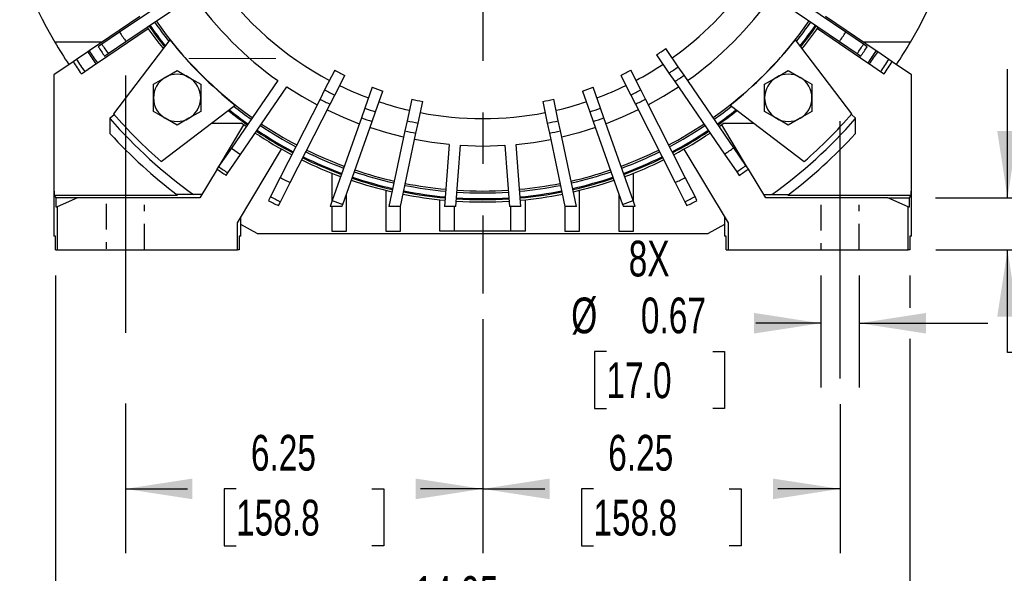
# Model space of a CAD drawing. Header units: inches. Extents: x 0 to 99, y 0 to 76.5.
# Tile 9 of 16: x 70.1 to 87.3, y 14.6 to 24.3. Entities that reach past the tile are written whole.
import ezdxf

# ---------------------------------------------------------------- set-up
doc = ezdxf.new("R2010")
doc.units = ezdxf.units.IN
doc.header["$LTSCALE"] = 9
doc.header["$MEASUREMENT"] = 0
doc.linetypes.add('CENTERX2', pattern=[0.8, 0.5, -0.1, 0.1, -0.1])
doc.linetypes.add('HIDDEN', pattern=[0.075, 0.05, -0.025])
doc.layers.add('CENTER', color=40, linetype='CENTERX2')
doc.layers.add('HIDDEN', color=102, linetype='HIDDEN')
doc.layers.add('DIMENSIONS', color=140, linetype='Continuous', lineweight=25)
doc.styles.add('SLDTEXTSTYLE0', font='TXT', dxfattribs={"width": 0.7})
doc.dimstyles.new('SLDDIMSTYLE0', dxfattribs={"dimtxt": 0.625, "dimasz": 1.17, "dimexe": 0, "dimexo": 0.0625, "dimgap": 0.15625, "dimtad": 0, "dimtih": 1, "dimtoh": 1, "dimrnd": 1e-09, "dimdsep": 46, "dimtxsty": 'SLDTEXTSTYLE0', "dimsah": 1, "dimcen": 0.09, "dimadec": 0, "dimazin": 2, "dimtfac": 1, "dimtmove": 0, "dimatfit": 0, "dimfxl": 0, "dimfrac": 2, "dimtolj": 1, "dimtzin": 12, "dimarcsym": 0})
doc.dimstyles.new('SLDDIMSTYLE1', dxfattribs={"dimtxt": 0.625, "dimasz": 1.17, "dimexe": 0, "dimexo": 0.0625, "dimgap": 0.15625, "dimtad": 0, "dimtih": 1, "dimtoh": 1, "dimrnd": 1e-09, "dimzin": 4, "dimdsep": 46, "dimtxsty": 'SLDTEXTSTYLE0', "dimsah": 1, "dimcen": 0.09, "dimadec": 0, "dimazin": 1, "dimtfac": 1, "dimtofl": 0, "dimtmove": 0, "dimatfit": 3, "dimfxl": 0, "dimfrac": 2, "dimtolj": 1, "dimtzin": 12, "dimarcsym": 0})
doc.dimstyles.new('SLDDIMSTYLE2', dxfattribs={"dimtxt": 0.625, "dimasz": 1.17, "dimexe": 0, "dimexo": 0.0625, "dimgap": 0.15625, "dimtad": 0, "dimtih": 1, "dimtoh": 1, "dimrnd": 1e-09, "dimzin": 12, "dimdsep": 46, "dimtxsty": 'SLDTEXTSTYLE0', "dimsah": 1, "dimcen": 0.09, "dimadec": 0, "dimazin": 3, "dimtfac": 1, "dimtofl": 0, "dimtmove": 0, "dimatfit": 3, "dimfxl": 0, "dimfrac": 2, "dimtolj": 1, "dimtzin": 12, "dimarcsym": 0})
doc.dimstyles.new('SLDDIMSTYLE6', dxfattribs={"dimtxt": 0.625, "dimasz": 1.17, "dimexe": 0, "dimexo": 0.0625, "dimgap": 0.15625, "dimtad": 0, "dimtih": 1, "dimtoh": 1, "dimrnd": 1e-09, "dimzin": 12, "dimdsep": 46, "dimtxsty": 'SLDTEXTSTYLE0', "dimsah": 1, "dimcen": 0, "dimadec": 0, "dimazin": 3, "dimtfac": 1, "dimtofl": 0, "dimtmove": 0, "dimatfit": 3, "dimfxl": 0, "dimfrac": 2, "dimtolj": 1, "dimtzin": 12, "dimarcsym": 0})

# ---------------------------------------------------------------- blocks, each defined once
blk = doc.blocks.new('_D_12')
at = {"layer": 'DIMENSIONS'}
for p, q in [((84.121, 19.847), (84.121, 17.887)), ((84.79, 19.847), (84.79, 17.887)), ((84.121, 19.012), (82.983, 19.012)), ((84.79, 19.012), (87.04, 19.012)), ((80.37, 18.515), (80.16, 18.515)), ((80.16, 18.515), (80.16, 17.522)), ((82.228, 18.515), (82.437, 18.515)), ((82.437, 18.515), (82.437, 17.522)), ((80.16, 17.522), (80.37, 17.522)), ((82.437, 17.522), (82.228, 17.522))]:
    blk.add_line(p, q, dxfattribs=at)
for points in [[(84.121, 19.012), (82.951, 19.192), (82.951, 18.832)], [(84.79, 19.012), (85.96, 18.832), (85.96, 19.192)]]:
    blk.add_solid(points, dxfattribs=at)
at = {"layer": 'DIMENSIONS', "char_height": 0.625, "attachment_point": 1, "style": 'SLDTEXTSTYLE0'}
for s, insert in [('8X', (80.759, 20.455)), ('%%c', (79.754, 19.461)), ('0.67', (80.972, 19.461)), ('17.0', (80.37, 18.327))]:
    blk.add_mtext(s, dxfattribs=dict(at, insert=insert))
blk = doc.blocks.new('_D_17')
at = {"layer": 'DIMENSIONS'}
for p, q in [((78.205, 19.082), (78.205, 14.991)), ((71.955, 17.606), (71.955, 14.991)), ((71.955, 16.116), (73.044, 16.116)), ((73.891, 16.115), (73.681, 16.115)), ((73.681, 16.115), (73.681, 15.121)), ((76.269, 16.115), (76.479, 16.115)), ((76.479, 16.115), (76.479, 15.121)), ((78.205, 16.116), (77.116, 16.116)), ((73.681, 15.121), (73.891, 15.121)), ((76.479, 15.121), (76.269, 15.121))]:
    blk.add_line(p, q, dxfattribs=at)
for points in [[(71.955, 16.116), (73.125, 15.936), (73.125, 16.296)], [(78.205, 16.116), (77.035, 16.296), (77.035, 15.936)]]:
    blk.add_solid(points, dxfattribs=at)
at = {"layer": 'DIMENSIONS', "char_height": 0.625, "attachment_point": 1, "style": 'SLDTEXTSTYLE0'}
for s, insert in [('6.25', (74.151, 17.06)), ('158.8', (73.891, 15.926))]:
    blk.add_mtext(s, dxfattribs=dict(at, insert=insert))
blk = doc.blocks.new('_D_18')
at = {"layer": 'DIMENSIONS'}
for p, q in [((78.205, 19.082), (78.205, 14.991)), ((84.455, 17.597), (84.455, 14.991)), ((78.205, 16.116), (79.294, 16.116)), ((80.141, 16.115), (79.931, 16.115)), ((79.931, 16.115), (79.931, 15.121)), ((82.519, 16.115), (82.729, 16.115)), ((82.729, 16.115), (82.729, 15.121)), ((84.455, 16.116), (83.366, 16.116)), ((79.931, 15.121), (80.141, 15.121)), ((82.729, 15.121), (82.519, 15.121))]:
    blk.add_line(p, q, dxfattribs=at)
for points in [[(78.205, 16.116), (79.375, 15.936), (79.375, 16.296)], [(84.455, 16.116), (83.285, 16.296), (83.285, 15.936)]]:
    blk.add_solid(points, dxfattribs=at)
at = {"layer": 'DIMENSIONS', "char_height": 0.625, "attachment_point": 1, "style": 'SLDTEXTSTYLE0'}
for s, insert in [('6.25', (80.401, 17.06)), ('158.8', (80.141, 15.926))]:
    blk.add_mtext(s, dxfattribs=dict(at, insert=insert))
blk = doc.blocks.new('_D_19')
at = {"layer": 'DIMENSIONS'}
for p, q in [((70.731, 19.847), (70.731, 12.522)), ((85.679, 19.847), (85.679, 19.282)), ((85.679, 18.742), (85.679, 12.522)), ((70.731, 13.647), (76.169, 13.647)), ((77.016, 13.646), (76.806, 13.646)), ((76.806, 13.646), (76.806, 12.652)), ((79.394, 13.646), (79.604, 13.646)), ((79.604, 13.646), (79.604, 12.652)), ((85.679, 13.647), (80.241, 13.647)), ((76.806, 12.652), (77.016, 12.652)), ((79.604, 12.652), (79.394, 12.652))]:
    blk.add_line(p, q, dxfattribs=at)
for points in [[(70.731, 13.647), (71.901, 13.467), (71.901, 13.827)], [(85.679, 13.647), (84.509, 13.827), (84.509, 13.467)]]:
    blk.add_solid(points, dxfattribs=at)
at = {"layer": 'DIMENSIONS', "char_height": 0.625, "attachment_point": 1, "style": 'SLDTEXTSTYLE0'}
for s, insert in [('14.95', (77.016, 14.591)), ('379.7', (77.016, 13.457))]:
    blk.add_mtext(s, dxfattribs=dict(at, insert=insert))
blk = doc.blocks.new('_D_20')
at = {"layer": 'DIMENSIONS'}
for p, q in [((87.385, 21.203), (87.385, 23.453)), ((86.123, 21.203), (88.51, 21.203)), ((86.129, 20.297), (88.51, 20.297)), ((87.385, 18.501), (87.385, 20.297)), ((88.624, 18.501), (87.385, 18.501)), ((89.75, 18.5), (89.54, 18.5)), ((89.54, 18.5), (89.54, 17.506)), ((91.607, 18.5), (91.817, 18.5)), ((91.817, 18.5), (91.817, 17.506)), ((89.54, 17.506), (89.75, 17.506)), ((91.817, 17.506), (91.607, 17.506))]:
    blk.add_line(p, q, dxfattribs=at)
for points in [[(87.385, 21.203), (87.565, 22.373), (87.205, 22.373)], [(87.385, 20.297), (87.205, 19.127), (87.565, 19.127)]]:
    blk.add_solid(points, dxfattribs=at)
at = {"layer": 'DIMENSIONS', "char_height": 0.625, "attachment_point": 1, "style": 'SLDTEXTSTYLE0'}
for s, insert in [('0.91', (89.75, 19.445)), ('23.0', (89.75, 18.312))]:
    blk.add_mtext(s, dxfattribs=dict(at, insert=insert))
blk = doc.blocks.new('_D_21')
at = {"layer": 'DIMENSIONS'}
for p, q in [((87.421, 28.297), (90.59, 28.297)), ((89.465, 28.297), (89.465, 25.433)), ((88.276, 24.296), (88.066, 24.296)), ((88.066, 24.296), (88.066, 23.302)), ((90.654, 24.296), (90.864, 24.296)), ((90.864, 24.296), (90.864, 23.302)), ((88.066, 23.302), (88.276, 23.302)), ((90.864, 23.302), (90.654, 23.302)), ((89.465, 20.297), (89.465, 23.162)), ((86.129, 20.297), (90.59, 20.297))]:
    blk.add_line(p, q, dxfattribs=at)
for points in [[(89.465, 28.297), (89.285, 27.127), (89.645, 27.127)], [(89.465, 20.297), (89.645, 21.467), (89.285, 21.467)]]:
    blk.add_solid(points, dxfattribs=at)
at = {"layer": 'DIMENSIONS', "char_height": 0.625, "attachment_point": 1, "style": 'SLDTEXTSTYLE0'}
for s, insert in [('8.00', (88.536, 25.242)), ('203.2', (88.276, 24.108))]:
    blk.add_mtext(s, dxfattribs=dict(at, insert=insert))
blk = doc.blocks.new('_D_22')
at = {"layer": 'DIMENSIONS'}
for p, q in [((79.521, 36.88), (93.928, 36.88)), ((92.803, 36.88), (92.803, 29.724)), ((91.614, 28.587), (91.404, 28.587)), ((91.404, 28.587), (91.404, 27.593)), ((93.992, 28.587), (94.202, 28.587)), ((94.202, 28.587), (94.202, 27.593)), ((91.404, 27.593), (91.614, 27.593)), ((94.202, 27.593), (93.992, 27.593)), ((92.803, 20.297), (92.803, 27.453)), ((86.129, 20.297), (93.928, 20.297))]:
    blk.add_line(p, q, dxfattribs=at)
for points in [[(92.803, 36.88), (92.623, 35.71), (92.983, 35.71)], [(92.803, 20.297), (92.983, 21.467), (92.623, 21.467)]]:
    blk.add_solid(points, dxfattribs=at)
at = {"layer": 'DIMENSIONS', "char_height": 0.625, "attachment_point": 1, "style": 'SLDTEXTSTYLE0'}
for s, insert in [('16.58', (91.614, 29.533)), ('421.2', (91.614, 28.399))]:
    blk.add_mtext(s, dxfattribs=dict(at, insert=insert))
blk = doc.blocks.new('_D_23')
at = {"layer": 'DIMENSIONS'}
for p, q in [((85.71, 32.63), (87.9, 33.895)), ((87.9, 33.895), (88.475, 33.895)), ((88.947, 33.895), (88.737, 33.895)), ((88.737, 33.895), (88.737, 32.901)), ((91.325, 33.895), (91.534, 33.895)), ((91.534, 33.895), (91.534, 32.901)), ((88.737, 32.901), (88.947, 32.901)), ((91.534, 32.901), (91.325, 32.901))]:
    blk.add_line(p, q, dxfattribs=at)
blk.add_solid([(85.71, 32.63), (86.813, 33.059), (86.633, 33.371)], dxfattribs=at)
at = {"layer": 'DIMENSIONS', "char_height": 0.625, "attachment_point": 1, "style": 'SLDTEXTSTYLE0'}
for s, insert in [('%%c', (88.475, 34.84)), ('17.33', (89.419, 34.84)), ('440.2', (88.947, 33.706))]:
    blk.add_mtext(s, dxfattribs=dict(at, insert=insert))
blk = doc.blocks.new('SW_CENTERMARKSYMBOL_1')
at = {"layer": 'CENTER', "color": 0}
blk.add_line((0, -0.2), (0, -8.765), dxfattribs=at)

msp = doc.modelspace()

# ---------------------------------------------------------------- linework, layer by layer
for p, q in [((73.126, 24.9645), (71.8547, 24.1005)), ((71.9653, 23.9377), (73.2367, 24.8017)), ((83.1737, 24.8017), (84.445, 23.9377)), ((84.5556, 24.1005), (83.2843, 24.9645)), ((72.2079, 24.3763), (71.3219, 23.7742)), ((85.0884, 23.7742), (84.2025, 24.3763)), ((71.4658, 23.5625), (72.3517, 24.1646)), ((84.0586, 24.1646), (84.9445, 23.5625)), ((71.8547, 24.1005), (71.5436, 23.8891)), ((72.7332, 23.9678), (71.747, 22.6744)), ((84.6633, 22.6744), (83.6771, 23.9678)), ((84.8667, 23.8891), (84.5556, 24.1005)), ((71.5472, 23.9272), (70.7225, 23.9272)), ((71.3219, 23.7742), (71.296, 23.7566)), ((71.5436, 23.8891), (71.4808, 23.8464)), ((71.6542, 23.7263), (71.9653, 23.9377)), ((81.6252, 23.4949), (81.4067, 23.8129)), ((84.445, 23.9377), (84.7561, 23.7263)), ((85.6879, 23.9272), (84.8632, 23.9272)), ((84.9296, 23.8464), (84.8667, 23.8891)), ((85.1143, 23.7566), (85.0884, 23.7742)), ((71.1006, 23.6238), (71.0414, 23.5836)), ((71.296, 23.7566), (71.1006, 23.6238)), ((71.5914, 23.6836), (71.6542, 23.7263)), ((81.2445, 23.7014), (81.463, 23.3834)), ((84.7561, 23.7263), (84.8189, 23.6836)), ((85.3097, 23.6238), (85.1143, 23.7566)), ((85.3689, 23.5836), (85.3097, 23.6238)), ((71.0414, 23.5836), (70.7052, 23.355)), ((71.2444, 23.4121), (71.4398, 23.5449)), ((71.4398, 23.5449), (71.4658, 23.5625)), ((72.6534, 23.3103), (72.8601, 23.4296)), ((72.8601, 23.4296), (73.0668, 23.3103)), ((75.6164, 23.4333), (75.4412, 23.0895)), ((80.9691, 23.0895), (80.794, 23.4333)), ((81.7267, 23.3472), (81.6252, 23.4949)), ((83.3435, 23.3103), (83.5502, 23.4296)), ((83.5502, 23.4296), (83.7569, 23.3103)), ((84.9445, 23.5625), (84.9705, 23.5449)), ((84.9705, 23.5449), (85.1659, 23.4121)), ((85.7052, 23.355), (85.3689, 23.5836)), ((70.7052, 23.355), (70.7052, 21.3209)), ((71.1853, 23.3719), (71.2444, 23.4121)), ((72.4467, 23.1909), (72.6534, 23.3103)), ((73.0668, 23.3103), (73.2735, 23.1909)), ((74.6201, 23.2549), (73.8089, 22.0744)), ((75.6166, 23.0002), (75.7918, 23.344)), ((80.6186, 23.344), (80.7937, 23.0002)), ((81.463, 23.3834), (81.5645, 23.2357)), ((82.5974, 22.0804), (81.7267, 23.3472)), ((83.1368, 23.1909), (83.3435, 23.3103)), ((83.7569, 23.3103), (83.9636, 23.1909)), ((85.1659, 23.4121), (85.2251, 23.3719)), ((85.7052, 21.3209), (85.7052, 23.355)), ((72.4467, 22.9523), (72.4467, 23.1909)), ((73.2735, 23.1909), (73.2735, 22.9523)), ((73.9711, 21.9629), (74.7824, 23.1434)), ((75.4412, 23.0895), (75.3599, 22.9299)), ((76.2734, 23.1371), (76.1446, 22.7733)), ((80.2657, 22.7733), (80.1369, 23.1371)), ((81.0505, 22.9299), (80.9691, 23.0895)), ((81.5645, 23.2357), (82.4351, 21.9689)), ((83.1368, 22.9523), (83.1368, 23.1909)), ((83.9636, 23.1909), (83.9636, 22.9523)), ((72.4467, 22.7136), (72.4467, 22.9523)), ((73.2735, 22.9523), (73.2735, 22.7136)), ((75.3599, 22.9299), (74.662, 21.5603)), ((75.5353, 22.8405), (75.6166, 23.0002)), ((76.3302, 22.7076), (76.459, 23.0713)), ((76.9635, 22.9291), (76.8833, 22.5516)), ((79.5271, 22.5516), (79.4469, 22.9291)), ((79.9514, 23.0713), (80.0802, 22.7076)), ((80.7937, 23.0002), (80.8751, 22.8405)), ((81.7483, 21.5603), (81.0505, 22.9299)), ((83.1368, 22.7136), (83.1368, 22.9523)), ((83.9636, 22.9523), (83.9636, 22.7136)), ((72.5822, 21.8392), (73.8756, 22.8253)), ((74.8374, 21.4709), (75.5353, 22.8405)), ((76.1446, 22.7733), (76.0848, 22.6044)), ((77.0758, 22.5107), (77.156, 22.8881)), ((79.2543, 22.8881), (79.3345, 22.5107)), ((80.3255, 22.6044), (80.2657, 22.7733)), ((80.8751, 22.8405), (81.5729, 21.4709)), ((82.5347, 22.8253), (83.8281, 21.8392)), ((71.6894, 22.6027), (71.7567, 22.6633)), ((71.6894, 22.3253), (71.6894, 22.6027)), ((72.6534, 22.5943), (72.4467, 22.7136)), ((72.8601, 22.4749), (72.6534, 22.5943)), ((73.0668, 22.5943), (72.8601, 22.4749)), ((73.2735, 22.7136), (73.0668, 22.5943)), ((76.0848, 22.6044), (75.5717, 21.1555)), ((76.2704, 22.5387), (76.3302, 22.7076)), ((80.0802, 22.7076), (80.14, 22.5387)), ((80.8386, 21.1555), (80.3255, 22.6044)), ((83.3435, 22.5943), (83.1368, 22.7136)), ((83.5502, 22.4749), (83.3435, 22.5943)), ((83.7569, 22.5943), (83.5502, 22.4749)), ((83.9636, 22.7136), (83.7569, 22.5943)), ((84.6536, 22.6633), (84.7209, 22.6027)), ((84.7209, 22.6027), (84.7209, 22.3253)), ((73.4619, 22.5099), (73.9804, 22.5099)), ((74.0225, 22.4795), (73.5725, 21.7305)), ((74.0659, 22.4485), (73.9804, 22.5099)), ((75.7572, 21.0897), (76.2704, 22.5387)), ((76.8833, 22.5516), (76.846, 22.3764)), ((77.0386, 22.3354), (77.0758, 22.5107)), ((79.3345, 22.5107), (79.3718, 22.3354)), ((79.5643, 22.3764), (79.5271, 22.5516)), ((80.14, 22.5387), (80.6531, 21.0897)), ((82.4299, 22.5099), (82.3444, 22.4485)), ((82.8378, 21.7305), (82.3878, 22.4795)), ((82.4299, 22.5099), (82.9484, 22.5099)), ((76.846, 22.3764), (76.5648, 21.0532)), ((76.766, 21.0532), (77.0386, 22.3354)), ((79.3718, 22.3354), (79.6443, 21.0532)), ((79.8456, 21.0532), (79.5643, 22.3764)), ((73.8089, 22.0744), (73.586, 21.7501)), ((73.8089, 22.0744), (73.9711, 21.9629)), ((73.9138, 20.7698), (74.6864, 22.0555)), ((77.6217, 22.1379), (77.5363, 21.0532)), ((77.7338, 21.0532), (77.8179, 22.1225)), ((78.5924, 22.1225), (78.6766, 21.0532)), ((78.874, 21.0532), (78.7887, 22.1379)), ((81.724, 22.0555), (82.4965, 20.7698)), ((82.8104, 21.7704), (82.5974, 22.0804)), ((73.7482, 21.6386), (73.9711, 21.9629)), ((82.4351, 21.9689), (82.6482, 21.6589)), ((73.5583, 21.7068), (73.2554, 21.2028)), ((73.586, 21.7501), (73.5569, 21.7078)), ((82.8534, 21.7078), (82.8104, 21.7704)), ((83.1549, 21.2028), (82.8521, 21.7068)), ((73.7191, 21.5963), (73.7482, 21.6386)), ((74.662, 21.5603), (74.4912, 21.2252)), ((75.5674, 21.6352), (75.5674, 21.1433)), ((80.843, 21.1433), (80.843, 21.6352)), ((81.9191, 21.2252), (81.7483, 21.5603)), ((82.6482, 21.6589), (82.6912, 21.5963)), ((74.6666, 21.1358), (74.8374, 21.4709)), ((81.5729, 21.4709), (81.7437, 21.1358)), ((70.7052, 21.3209), (70.7052, 20.5335)), ((70.7052, 21.3209), (70.7101, 21.3209)), ((70.7101, 21.3209), (70.7101, 21.2528)), ((70.7101, 21.2528), (70.737, 21.2028)), ((70.7101, 21.2528), (72.8671, 21.2528)), ((70.737, 21.2028), (70.737, 21.0454)), ((71.1186, 21.2028), (70.737, 21.2028)), ((71.1186, 21.2028), (70.7642, 21.0454)), ((73.2554, 21.2028), (71.1186, 21.2028)), ((73.2909, 21.2619), (72.8551, 21.2619)), ((74.4912, 21.2252), (74.4568, 21.1575)), ((75.8233, 20.6202), (75.8233, 21.2762)), ((76.5123, 21.3348), (76.5123, 20.6202)), ((79.8981, 20.6202), (79.8981, 21.3348)), ((80.5871, 21.2762), (80.5871, 20.6202)), ((81.9536, 21.1575), (81.9191, 21.2252)), ((83.1194, 21.2619), (83.5552, 21.2619)), ((85.2918, 21.2028), (83.1549, 21.2028)), ((83.5432, 21.2528), (85.7002, 21.2528)), ((85.6461, 21.0454), (85.2918, 21.2028)), ((85.2918, 21.2028), (85.6733, 21.2028)), ((85.6733, 21.2028), (85.7002, 21.2528)), ((85.6733, 21.0454), (85.6733, 21.2028)), ((85.7002, 21.2528), (85.7002, 21.3209)), ((85.7002, 21.3209), (85.7052, 21.3209)), ((85.7052, 20.5335), (85.7052, 21.3209)), ((70.737, 21.0454), (70.7642, 21.0454)), ((70.7642, 21.0454), (70.7642, 20.2973)), ((74.6322, 21.0681), (74.6666, 21.1358)), ((75.5717, 21.1555), (75.5355, 21.0532)), ((75.7443, 21.0532), (75.5355, 21.0532)), ((75.5674, 21.0532), (75.5674, 20.6202)), ((75.7443, 21.0532), (75.7572, 21.0897)), ((76.766, 21.0532), (76.5648, 21.0532)), ((76.7682, 20.6202), (76.7682, 21.0633)), ((77.4571, 20.6202), (77.4571, 21.1711)), ((77.7338, 21.0532), (77.5363, 21.0532)), ((77.713, 20.6202), (77.713, 21.0532)), ((78.874, 21.0532), (78.6766, 21.0532)), ((78.6973, 20.6202), (78.6973, 21.0532)), ((78.9532, 20.6202), (78.9532, 21.1711)), ((79.6422, 21.0633), (79.6422, 20.6202)), ((79.8456, 21.0532), (79.6443, 21.0532)), ((80.6531, 21.0897), (80.666, 21.0532)), ((80.8748, 21.0532), (80.666, 21.0532)), ((80.8748, 21.0532), (80.8386, 21.1555)), ((80.843, 20.6202), (80.843, 21.0532)), ((81.7437, 21.1358), (81.7782, 21.0681)), ((85.6461, 20.2973), (85.6461, 21.0454)), ((85.6461, 21.0454), (85.6733, 21.0454)), ((73.9729, 20.5335), (73.9729, 20.868)), ((82.4374, 20.868), (82.4374, 20.5335)), ((73.9138, 20.2973), (73.9138, 20.7698)), ((74.2626, 20.5808), (73.9729, 20.7358)), ((82.4374, 20.7358), (82.1477, 20.5808)), ((82.4965, 20.7698), (82.4965, 20.2973)), ((70.7314, 20.5335), (70.7052, 20.5335)), ((70.7314, 20.2973), (70.7314, 20.5335)), ((73.9466, 20.5335), (73.9466, 20.2973)), ((73.9729, 20.5335), (73.9466, 20.5335)), ((74.2626, 20.5808), (82.1477, 20.5808)), ((75.5674, 20.6202), (75.8233, 20.6202)), ((76.5123, 20.6202), (76.7682, 20.6202)), ((77.713, 20.6202), (77.4571, 20.6202)), ((78.6973, 20.6202), (77.713, 20.6202)), ((78.9532, 20.6202), (78.6973, 20.6202)), ((79.6422, 20.6202), (79.8981, 20.6202)), ((80.5871, 20.6202), (80.843, 20.6202)), ((82.4637, 20.5335), (82.4374, 20.5335)), ((82.4637, 20.2973), (82.4637, 20.5335)), ((85.7052, 20.5335), (85.6789, 20.5335)), ((85.6789, 20.5335), (85.6789, 20.2973)), ((70.7314, 20.2973), (70.7642, 20.2973)), ((70.7642, 20.2973), (73.9138, 20.2973)), ((73.9466, 20.2973), (73.9138, 20.2973)), ((82.4637, 20.2973), (82.4965, 20.2973)), ((82.4965, 20.2973), (85.6461, 20.2973)), ((85.6789, 20.2973), (85.6461, 20.2973))]:
    msp.add_line(p, q)
at = {"color": 179, "linetype": 'Continuous', "lineweight": 18}
msp.add_line((74.5843, 23.6379), (73.0641, 23.6379), dxfattribs=at)
at = {"flags": 128}
for points in [[(74.7824, 23.1434), (75.0418, 22.9802), (75.309, 22.8301)], [(81.1013, 22.8301), (81.3685, 22.9802), (81.628, 23.1434)], [(75.4844, 22.7407), (75.7629, 22.6128), (76.0474, 22.4988)], [(80.926, 22.7407), (80.6474, 22.6128), (80.3629, 22.4988)], [(76.8227, 22.2668), (76.5258, 22.3426), (76.2329, 22.4331)], [(80.1774, 22.4331), (79.8846, 22.3426), (79.5876, 22.2668)], [(77.6217, 22.1379), (77.3174, 22.1744), (77.0153, 22.2258)], [(78.7887, 22.1379), (79.093, 22.1744), (79.3951, 22.2258)], [(77.8179, 22.1225), (78.2052, 22.1103), (78.5924, 22.1225)]]:
    msp.add_lwpolyline(points, dxfattribs=at)
for centre, radius, start, end in [((78.2052, 28.2973), 8.6654, 329.71403, 86.18158), ((78.2052, 28.2973), 8.6654, 178.04724, 210.28597), ((78.2052, 28.2973), 5.7087, 215.18791, 242.01209), ((78.2052, 28.2973), 5.7087, 305.48791, 324.81209), ((78.2052, 28.2973), 6.187, 215.11152, 234.58848), ((78.2052, 28.2973), 6.187, 305.41152, 324.88848), ((78.2052, 28.2973), 6.9739, 215.00866, 234.69134), ((78.2052, 28.2973), 6.9739, 305.30866, 324.99134), ((78.2052, 28.2973), 7.1654, 214.98787, 218.73462), ((78.2052, 28.2973), 7.126, 214.9914, 218.65602), ((78.2052, 28.2973), 7.1063, 214.9936, 218.61638), ((78.2052, 28.2973), 7.0079, 215.00474, 218.41474), ((78.2052, 28.2973), 7.0079, 321.58526, 324.99526), ((78.2052, 28.2973), 7.1063, 321.38362, 325.0064), ((78.2052, 28.2973), 7.126, 321.34398, 325.0086), ((78.2052, 28.2973), 7.1654, 321.26538, 325.01309), ((78.2052, 28.2973), 7.6119, 213.45912, 214.94088), ((78.2052, 28.2973), 6.9776, 218.3516, 231.6484), ((78.2052, 28.2973), 6.9776, 308.3516, 321.6484), ((78.2052, 28.2973), 7.6119, 325.05912, 326.54088), ((78.2052, 28.2973), 8.6654, 210.28597, 213.35394), ((78.2052, 28.2973), 8.2363, 213.30987, 215.09013), ((78.2052, 28.2973), 8.064, 213.50066, 214.89934), ((78.2052, 28.2973), 7.988, 213.49401, 214.90599), ((78.2052, 28.2973), 5.51, 303.47647, 305.52353), ((78.2052, 28.2973), 7.988, 325.09401, 326.50599), ((78.2052, 28.2973), 8.064, 325.10066, 326.49934), ((78.2052, 28.2973), 8.2363, 324.90987, 326.69013), ((78.2052, 28.2973), 8.6654, 326.64606, 329.71403), ((78.2052, 28.2973), 8.5039, 213.33788, 215.06212), ((78.2052, 28.2973), 8.2677, 213.31324, 215.08676), ((78.2052, 28.2973), 8.2677, 324.91324, 326.68676), ((78.2052, 28.2973), 8.5039, 324.93788, 326.66212), ((78.2052, 28.2973), 8.5755, 213.34507, 215.05493), ((78.2052, 28.2973), 5.51, 241.97647, 244.02353), ((78.2052, 28.2973), 5.51, 295.97647, 298.02353), ((78.2052, 28.2973), 5.7087, 297.98791, 303.51209), ((78.2052, 28.2973), 5.8958, 303.54345, 305.45655), ((78.2052, 28.2973), 8.5755, 324.94507, 326.65493), ((72.8601, 22.9523), 0.4134, 120, 180), ((72.8601, 22.9523), 0.4134, 60, 120), ((72.8601, 22.9523), 0.4134, 0, 60), ((78.2052, 28.2973), 6.075, 303.57166, 305.42834), ((83.5502, 22.9523), 0.4134, 120, 180), ((83.5502, 22.9523), 0.4134, 60, 120), ((83.5502, 22.9523), 0.4134, 0, 60), ((78.2052, 28.2973), 5.8958, 242.04345, 243.95655), ((78.2052, 28.2973), 5.7087, 243.98791, 249.51209), ((78.2052, 28.2973), 5.51, 249.47647, 251.52353), ((78.2052, 28.2973), 5.51, 288.47647, 290.52353), ((78.2052, 28.2973), 5.7087, 290.48791, 296.01209), ((78.2052, 28.2973), 5.8958, 296.04345, 297.95655), ((72.8601, 22.9523), 0.4134, 180, 240), ((72.8601, 22.9523), 0.4134, 300, 0), ((78.2052, 28.2973), 6.075, 242.07166, 243.92834), ((78.2052, 28.2973), 5.51, 256.97647, 259.02353), ((78.2052, 28.2973), 5.51, 280.97647, 283.02353), ((78.2052, 28.2973), 6.075, 296.07166, 297.92834), ((83.5502, 22.9523), 0.4134, 180, 240), ((83.5502, 22.9523), 0.4134, 300, 0), ((78.2052, 28.2973), 7.1063, 231.38362, 234.7064), ((78.2052, 28.2973), 7.0079, 231.58526, 234.69526), ((78.2052, 28.2973), 5.8958, 249.54345, 251.45655), ((78.2052, 28.2973), 5.7087, 251.48791, 257.01209), ((78.2052, 28.2973), 5.7087, 282.98791, 288.51209), ((78.2052, 28.2973), 5.8958, 288.54345, 290.45655), ((78.2052, 28.2973), 7.0079, 305.30474, 308.41474), ((78.2052, 28.2973), 7.1063, 305.2936, 308.61638), ((78.2052, 28.2973), 8.6654, 221.24208, 234.28235), ((78.2052, 28.2973), 8.563, 221.04543, 228.95457), ((72.8601, 22.9523), 0.4134, 240, 300), ((78.2052, 28.2973), 7.126, 231.34398, 234.7086), ((78.2052, 28.2973), 6.075, 249.57166, 251.42834), ((78.2052, 28.2973), 5.7087, 258.98791, 281.01209), ((78.2052, 28.2973), 6.075, 288.57166, 290.42834), ((78.2052, 28.2973), 7.126, 305.2914, 308.65602), ((78.2052, 28.2973), 8.6654, 305.71765, 318.75792), ((83.5502, 22.9523), 0.4134, 240, 300), ((78.2052, 28.2973), 8.563, 311.04543, 318.95457), ((78.2052, 28.2973), 7.0079, 236.30474, 242.19526), ((78.2052, 28.2973), 6.9739, 236.30866, 242.19134), ((78.2052, 28.2973), 5.8958, 257.04345, 258.95655), ((78.2052, 28.2973), 5.8958, 281.04345, 282.95655), ((78.2052, 28.2973), 6.9739, 297.80866, 303.69134), ((78.2052, 28.2973), 7.0079, 297.80474, 303.69526), ((78.2052, 28.2973), 8.8386, 222.50709, 232.84688), ((78.2052, 28.2973), 7.1654, 236.28705, 242.2129), ((78.2052, 28.2973), 7.126, 236.2914, 242.2086), ((78.2052, 28.2973), 7.1063, 236.2936, 242.2064), ((78.2052, 28.2973), 6.075, 257.07166, 258.92834), ((78.2052, 28.2973), 6.075, 281.07166, 282.92834), ((78.2052, 28.2973), 7.1063, 297.7936, 303.7064), ((78.2052, 28.2973), 7.126, 297.7914, 303.7086), ((78.2052, 28.2973), 7.1654, 297.7882, 303.71213), ((78.2052, 28.2973), 8.8386, 307.15312, 317.49291), ((78.2052, 28.2973), 7.6119, 303.75912, 305.24088), ((78.2052, 28.2973), 7.126, 243.7914, 249.7086), ((78.2052, 28.2973), 7.1063, 243.7936, 249.7064), ((78.2052, 28.2973), 7.0079, 243.80474, 249.69526), ((78.2052, 28.2973), 6.9739, 243.80866, 249.69134), ((78.2052, 28.2973), 6.9739, 290.30866, 296.19134), ((78.2052, 28.2973), 7.0079, 290.30474, 296.19526), ((78.2052, 28.2973), 7.1063, 290.2936, 296.2064), ((78.2052, 28.2973), 7.126, 290.2914, 296.2086), ((78.2052, 28.2973), 8.064, 234.80066, 236.19934), ((78.2052, 28.2973), 8.0126, 234.79618, 236.20382), ((78.2052, 28.2973), 7.1654, 243.78749, 249.7118), ((78.2052, 28.2973), 7.1654, 290.28687, 296.21303), ((78.2052, 28.2973), 7.988, 303.79401, 305.20599), ((78.2052, 28.2973), 8.064, 303.80066, 305.19934), ((78.2052, 28.2973), 7.6119, 242.25912, 243.74088), ((78.2052, 28.2973), 7.126, 251.2914, 257.2086), ((78.2052, 28.2973), 7.1063, 251.2936, 257.2064), ((78.2052, 28.2973), 7.0079, 251.30474, 257.19526), ((78.2052, 28.2973), 6.9739, 251.30866, 257.19134), ((78.2052, 28.2973), 6.9739, 282.80866, 288.69134), ((78.2052, 28.2973), 7.0079, 282.80474, 288.69526), ((78.2052, 28.2973), 7.1063, 282.7936, 288.7064), ((78.2052, 28.2973), 7.126, 282.7914, 288.7086), ((78.2052, 28.2973), 7.6119, 296.25912, 297.74088), ((78.2052, 28.2973), 7.1654, 251.28772, 257.21294), ((78.2052, 28.2973), 7.0079, 258.80474, 264.69526), ((78.2052, 28.2973), 6.9739, 258.80866, 264.69134), ((78.2052, 28.2973), 6.9739, 275.30866, 281.19134), ((78.2052, 28.2973), 7.0079, 275.30474, 281.19526), ((78.2052, 28.2973), 7.1654, 282.78818, 288.71208), ((78.2052, 28.2973), 7.988, 242.29401, 243.70599), ((78.2052, 28.2973), 7.1654, 258.78754, 264.71295), ((78.2052, 28.2973), 7.126, 258.7914, 264.7086), ((78.2052, 28.2973), 7.1063, 258.7936, 264.7064), ((78.2052, 28.2973), 7.126, 266.2914, 273.7086), ((78.2052, 28.2973), 7.1063, 266.2936, 273.7064), ((78.2052, 28.2973), 7.0079, 266.30474, 273.69526), ((78.2052, 28.2973), 6.9739, 266.30866, 273.69134), ((78.2052, 28.2973), 7.1063, 275.2936, 281.2064), ((78.2052, 28.2973), 7.126, 275.2914, 281.2086), ((78.2052, 28.2973), 7.1654, 275.28705, 281.21306), ((78.2052, 28.2973), 7.988, 296.29401, 297.70599), ((78.2052, 28.2973), 8.064, 242.30066, 243.69934), ((78.2052, 28.2973), 7.6119, 249.75912, 251.24088), ((78.2052, 28.2973), 7.1654, 266.28705, 273.71295), ((78.2052, 28.2973), 7.6119, 288.75912, 290.24088), ((78.2052, 28.2973), 8.064, 296.30066, 297.69934)]:
    msp.add_arc(centre, radius, start, end)
at = {"layer": 'CENTER'}
for p, q in [((71.9552, 23.3433), (71.9552, 18.0559)), ((84.4552, 18.0473), (84.4552, 23.3347))]:
    msp.add_line(p, q, dxfattribs=at)
at = {"layer": 'HIDDEN'}
for p, q in [((71.6205, 21.1019), (71.6205, 20.3145)), ((72.2898, 20.2973), (72.2898, 21.0847)), ((84.1205, 21.0847), (84.1205, 20.2973)), ((84.7898, 20.2973), (84.7898, 21.0847))]:
    msp.add_line(p, q, dxfattribs=at)

# ---------------------------------------------------------------- block references
at = {"layer": 'CENTER'}
msp.add_blockref('SW_CENTERMARKSYMBOL_1', (78.2052, 28.2973), dxfattribs=at)

# ---------------------------------------------------------------- dimensions: what is measured, and where the dimension line sits
at = {"layer": 'DIMENSIONS'}
for base, p1, p2, dimstyle, picture, middle in [((92.8031, 36.88), (85.6789, 20.2973), (79.0713, 36.88), 'SLDDIMSTYLE2', '_D_22', (92.8031, 28.5887)), ((89.4648, 28.2973), (85.6789, 20.2973), (86.9705, 28.2973), 'SLDDIMSTYLE1', '_D_21', (89.4648, 24.2973)), ((87.3852, 20.2973), (85.6733, 21.2028), (85.6789, 20.2973), 'SLDDIMSTYLE0', '_D_20', (87.3852, 18.5011))]:
    dim = msp.add_linear_dim(base=base, p1=p1, p2=p2, angle=90, dimstyle=dimstyle, dxfattribs=at)
    dim.commit()
    dim.dimension.update_dxf_attribs({"geometry": picture, "text_midpoint": middle, "dimtype": 160})
dim = msp.add_diameter_dim_2p(p1=(70.7007, 23.9646), p2=(85.7096, 32.63), dimstyle='SLDDIMSTYLE6', dxfattribs=at)
dim.commit()
dim.dimension.update_dxf_attribs({"geometry": '_D_23', "text_midpoint": (90.1357, 33.8946), "dimtype": 163})
dim = msp.add_linear_dim(base=(84.7898, 19.0124), p1=(84.1205, 20.2973), p2=(84.7898, 20.2973), text='8X\\P%%c <>', dimstyle='SLDDIMSTYLE0', dxfattribs=at)
dim.commit()
dim.dimension.update_dxf_attribs({"geometry": '_D_12', "text_midpoint": (81.2987, 19.0124), "dimtype": 160})
for base, p1, p2, picture, middle in [((85.6789, 13.6469), (70.7314, 20.2973), (85.6789, 20.2973), '_D_19', (78.2052, 13.6469)), ((78.2052, 16.116), (71.9552, 18.0559), (78.2052, 19.532), '_D_17', (75.0802, 16.116)), ((84.4552, 16.116), (78.2052, 19.532), (84.4552, 18.0473), '_D_18', (81.3302, 16.116))]:
    dim = msp.add_linear_dim(base=base, p1=p1, p2=p2, dimstyle='SLDDIMSTYLE2', dxfattribs=at)
    dim.commit()
    dim.dimension.update_dxf_attribs({"geometry": picture, "text_midpoint": middle, "dimtype": 160})

doc.saveas('drawing.dxf')
